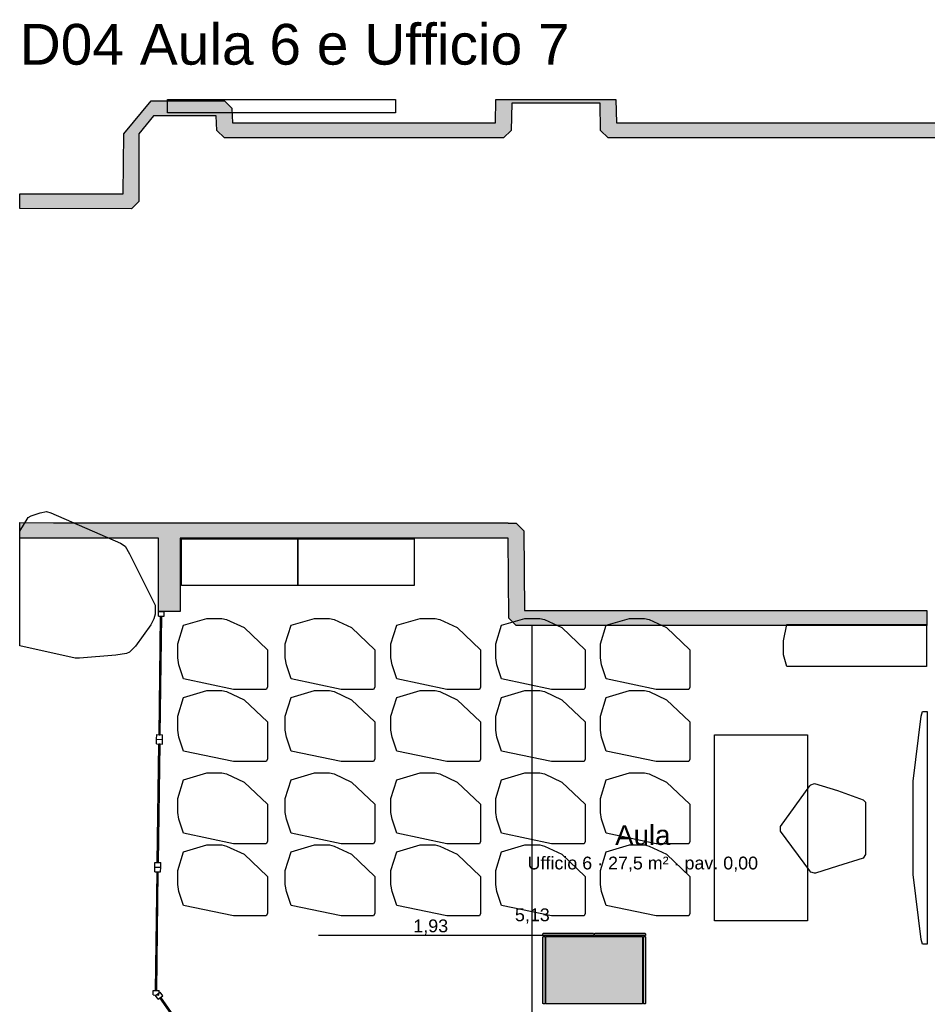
# Model space of a CAD drawing. Header units: millimetres. Extents: x -18533 to 137888, y -83624 to 7711.
# Tile 39 of 40: x 111650 to 119454, y -749 to 7711. Entities that reach past the tile are written whole.
import ezdxf
from ezdxf.enums import TextEntityAlignment as Align

# ---------------------------------------------------------------- set-up
doc = ezdxf.new("R2010")
doc.units = ezdxf.units.MM
for name, color, linetype in [('A-ARREDI', 9, 'Continuous'), ('A-MISURE', 40, 'Continuous'), ('A-MURI-ESISTENTI', 7, 'Continuous'), ('A-PARETI-VETRATE', 5, 'Continuous'), ('A-PILASTRI', 8, 'Continuous'), ('A-TESTI', 7, 'Continuous')]:
    doc.layers.add(name, color=color, linetype=linetype)
doc.styles.add('VISIO', font='arial.ttf')

msp = doc.modelspace()

# ---------------------------------------------------------------- hatches: boundary and pattern name
at = {"layer": 'A-MURI-ESISTENTI'}
for points in [[(111650, 6089.5), (111650, 6215), (112540, 6215), (112545, 6730), (112780, 7015), (113410, 7015), (113475, 6950), (113480, 6825), (115740, 6825), (115744.3, 7025), (116775.7, 7025), (116780, 6825), (119990, 6825), (119994.3, 7025), (121125.7, 7025), (121130, 6825), (124590, 6825), (124594.3, 7025), (125725.7, 7025), (125730, 6825), (128060, 6825), (128064.3, 7025), (128350, 7025), (128350, 6995), (128200, 6995), (128195, 6760), (128130, 6695), (125660, 6695), (125595, 6760), (125595, 6990), (125450, 6995), (124730, 6995), (124725, 6760), (124660, 6695), (121060, 6695), (120995, 6760), (120990, 6995), (120130, 6995), (120125, 6760), (120060, 6695), (116710, 6695), (116645, 6760), (116640, 6995), (115880, 6995), (115875, 6760), (115810, 6695), (113410, 6695), (113345, 6760), (113340, 6885), (112800, 6885), (112675, 6730), (112675, 6150), (112610, 6085), (111650, 6089.5)], [(111942, 3389), (112843, 3389), (113030, 3389), (115850, 3389), (115850, 3385), (115920, 3385), (115985, 3320), (115990, 2635), (119450, 2635), (119450, 2505), (115920, 2505), (115855, 2570), (115850, 3255), (113030, 3255), (113030, 2627), (112843, 2627), (112843, 3255), (111650, 3255), (111650, 3389.5), (111942, 3389)]]:
    msp.add_hatch(color=7, dxfattribs=at).paths.add_polyline_path(points)
at = {"layer": 'A-PILASTRI'}
for points in [[(116149, -157), (116149, -143), (116153, -139), (116583, -139), (116587, -143), (116587, -157), (116149, -157)], [(116167, -745), (116153, -745), (116149, -741), (116149, -169), (116153, -165), (116167, -165), (116167, -745)], [(116175, -745), (116175, -165), (117005, -165), (117005, -745), (116175, -745)], [(116593, -157), (116593, -143), (116597, -139), (117027, -139), (117031, -143), (117031, -157), (116593, -157)], [(117013, -165), (117027, -165), (117031, -169), (117031, -741), (117027, -745), (117013, -745), (117013, -165)]]:
    msp.add_hatch(color=8, dxfattribs=at).paths.add_polyline_path(points)

# ---------------------------------------------------------------- linework, layer by layer
at = {"layer": 'A-ARREDI'}
for points in [[(114880, 6910), (112920, 6910), (112920, 7025), (114880, 7025), (114880, 6910)], [(114880, 6910), (112920, 6910), (112920, 7025), (114880, 7025), (114880, 6910)], [(111650, 2332.1), (111650, 3317.2), (111723.5, 3433.9), (111749.5, 3446.9), (111827.5, 3472.9), (111879.5, 3485.9), (111918.5, 3472.9), (112516.5, 3212.9), (112555.5, 3186.9), (112594.5, 3121.9), (112815.5, 2679.9), (112815.5, 2601.9), (112802.5, 2562.9), (112776.5, 2510.9), (112646.5, 2328.9), (112594.5, 2276.9), (112568.5, 2263.9), (112477.5, 2250.9), (112165.5, 2224.9), (112126.5, 2224.9), (111650, 2332.1)], [(111650, 2332.1), (111650, 3317.2), (111723.5, 3433.9), (111749.5, 3446.9), (111827.5, 3472.9), (111879.5, 3485.9), (111918.5, 3472.9), (112516.5, 3212.9), (112555.5, 3186.9), (112594.5, 3121.9), (112815.5, 2679.9), (112815.5, 2601.9), (112802.5, 2562.9), (112776.5, 2510.9), (112646.5, 2328.9), (112594.5, 2276.9), (112568.5, 2263.9), (112477.5, 2250.9), (112165.5, 2224.9), (112126.5, 2224.9), (111650, 2332.1)], [(113040.2, 3250.6), (114040.2, 3250.6), (114040.2, 2850.6), (113040.2, 2850.6), (113040.2, 3250.6)], [(113040.2, 3250.6), (114040.2, 3250.6), (114040.2, 2850.6), (113040.2, 2850.6), (113040.2, 3250.6)], [(114041.2, 3250.6), (115041.2, 3250.6), (115041.2, 2850.6), (114041.2, 2850.6), (114041.2, 3250.6)], [(114041.2, 3250.6), (115041.2, 3250.6), (115041.2, 2850.6), (114041.2, 2850.6), (114041.2, 3250.6)], [(113059.4, 2507.4), (113259.4, 2567.4), (113389.4, 2567.4), (113429.4, 2557.4), (113579.4, 2487.4), (113779.4, 2297.4), (113779.4, 1977.4), (113769.4, 1957.4), (113489.4, 1957.4), (113059.4, 2047.4), (113019.4, 2167.4), (113009.4, 2227.4), (113009.4, 2347.4), (113059.4, 2507.4)], [(113059.4, 2507.4), (113259.4, 2567.4), (113389.4, 2567.4), (113429.4, 2557.4), (113579.4, 2487.4), (113779.4, 2297.4), (113779.4, 1977.4), (113769.4, 1957.4), (113489.4, 1957.4), (113059.4, 2047.4), (113019.4, 2167.4), (113009.4, 2227.4), (113009.4, 2347.4), (113059.4, 2507.4)], [(113983.4, 2507.4), (114183.4, 2567.4), (114313.4, 2567.4), (114353.4, 2557.4), (114503.4, 2487.4), (114703.4, 2297.4), (114703.4, 1977.4), (114693.4, 1957.4), (114413.4, 1957.4), (113983.4, 2047.4), (113943.4, 2167.4), (113933.4, 2227.4), (113933.4, 2347.4), (113983.4, 2507.4)], [(113983.4, 2507.4), (114183.4, 2567.4), (114313.4, 2567.4), (114353.4, 2557.4), (114503.4, 2487.4), (114703.4, 2297.4), (114703.4, 1977.4), (114693.4, 1957.4), (114413.4, 1957.4), (113983.4, 2047.4), (113943.4, 2167.4), (113933.4, 2227.4), (113933.4, 2347.4), (113983.4, 2507.4)], [(114892.4, 2507.4), (115092.4, 2567.4), (115222.4, 2567.4), (115262.4, 2557.4), (115412.4, 2487.4), (115612.4, 2297.4), (115612.4, 1977.4), (115602.4, 1957.4), (115322.4, 1957.4), (114892.4, 2047.4), (114852.4, 2167.4), (114842.4, 2227.4), (114842.4, 2347.4), (114892.4, 2507.4)], [(114892.4, 2507.4), (115092.4, 2567.4), (115222.4, 2567.4), (115262.4, 2557.4), (115412.4, 2487.4), (115612.4, 2297.4), (115612.4, 1977.4), (115602.4, 1957.4), (115322.4, 1957.4), (114892.4, 2047.4), (114852.4, 2167.4), (114842.4, 2227.4), (114842.4, 2347.4), (114892.4, 2507.4)], [(115792.4, 2507.4), (115992.4, 2567.4), (116122.4, 2567.4), (116162.4, 2557.4), (116312.4, 2487.4), (116512.4, 2297.4), (116512.4, 1977.4), (116502.4, 1957.4), (116222.4, 1957.4), (115792.4, 2047.4), (115752.4, 2167.4), (115742.4, 2227.4), (115742.4, 2347.4), (115792.4, 2507.4)], [(115792.4, 2507.4), (115992.4, 2567.4), (116122.4, 2567.4), (116162.4, 2557.4), (116312.4, 2487.4), (116512.4, 2297.4), (116512.4, 1977.4), (116502.4, 1957.4), (116222.4, 1957.4), (115792.4, 2047.4), (115752.4, 2167.4), (115742.4, 2227.4), (115742.4, 2347.4), (115792.4, 2507.4)], [(116692.4, 2507.4), (116892.4, 2567.4), (117022.4, 2567.4), (117062.4, 2557.4), (117212.4, 2487.4), (117412.4, 2297.4), (117412.4, 1977.4), (117402.4, 1957.4), (117122.4, 1957.4), (116692.4, 2047.4), (116652.4, 2167.4), (116642.4, 2227.4), (116642.4, 2347.4), (116692.4, 2507.4)], [(116692.4, 2507.4), (116892.4, 2567.4), (117022.4, 2567.4), (117062.4, 2557.4), (117212.4, 2487.4), (117412.4, 2297.4), (117412.4, 1977.4), (117402.4, 1957.4), (117122.4, 1957.4), (116692.4, 2047.4), (116652.4, 2167.4), (116642.4, 2227.4), (116642.4, 2347.4), (116692.4, 2507.4)], [(119446, 2154.8), (118246, 2154.8), (118216, 2254.8), (118216, 2374.8), (118246, 2514.8), (119446, 2514.8), (119446, 2154.8)], [(119446, 2154.8), (118246, 2154.8), (118216, 2254.8), (118216, 2374.8), (118246, 2514.8), (119446, 2514.8), (119446, 2154.8)], [(113059.4, 1887.4), (113259.4, 1947.4), (113389.4, 1947.4), (113429.4, 1937.4), (113579.4, 1867.4), (113779.4, 1677.4), (113779.4, 1357.4), (113769.4, 1337.4), (113489.4, 1337.4), (113059.4, 1427.4), (113019.4, 1547.4), (113009.4, 1607.4), (113009.4, 1727.4), (113059.4, 1887.4)], [(113059.4, 1887.4), (113259.4, 1947.4), (113389.4, 1947.4), (113429.4, 1937.4), (113579.4, 1867.4), (113779.4, 1677.4), (113779.4, 1357.4), (113769.4, 1337.4), (113489.4, 1337.4), (113059.4, 1427.4), (113019.4, 1547.4), (113009.4, 1607.4), (113009.4, 1727.4), (113059.4, 1887.4)], [(113983.4, 1887.4), (114183.4, 1947.4), (114313.4, 1947.4), (114353.4, 1937.4), (114503.4, 1867.4), (114703.4, 1677.4), (114703.4, 1357.4), (114693.4, 1337.4), (114413.4, 1337.4), (113983.4, 1427.4), (113943.4, 1547.4), (113933.4, 1607.4), (113933.4, 1727.4), (113983.4, 1887.4)], [(113983.4, 1887.4), (114183.4, 1947.4), (114313.4, 1947.4), (114353.4, 1937.4), (114503.4, 1867.4), (114703.4, 1677.4), (114703.4, 1357.4), (114693.4, 1337.4), (114413.4, 1337.4), (113983.4, 1427.4), (113943.4, 1547.4), (113933.4, 1607.4), (113933.4, 1727.4), (113983.4, 1887.4)], [(114892.4, 1887.4), (115092.4, 1947.4), (115222.4, 1947.4), (115262.4, 1937.4), (115412.4, 1867.4), (115612.4, 1677.4), (115612.4, 1357.4), (115602.4, 1337.4), (115322.4, 1337.4), (114892.4, 1427.4), (114852.4, 1547.4), (114842.4, 1607.4), (114842.4, 1727.4), (114892.4, 1887.4)], [(114892.4, 1887.4), (115092.4, 1947.4), (115222.4, 1947.4), (115262.4, 1937.4), (115412.4, 1867.4), (115612.4, 1677.4), (115612.4, 1357.4), (115602.4, 1337.4), (115322.4, 1337.4), (114892.4, 1427.4), (114852.4, 1547.4), (114842.4, 1607.4), (114842.4, 1727.4), (114892.4, 1887.4)], [(115792.4, 1887.4), (115992.4, 1947.4), (116122.4, 1947.4), (116162.4, 1937.4), (116312.4, 1867.4), (116512.4, 1677.4), (116512.4, 1357.4), (116502.4, 1337.4), (116222.4, 1337.4), (115792.4, 1427.4), (115752.4, 1547.4), (115742.4, 1607.4), (115742.4, 1727.4), (115792.4, 1887.4)], [(115792.4, 1887.4), (115992.4, 1947.4), (116122.4, 1947.4), (116162.4, 1937.4), (116312.4, 1867.4), (116512.4, 1677.4), (116512.4, 1357.4), (116502.4, 1337.4), (116222.4, 1337.4), (115792.4, 1427.4), (115752.4, 1547.4), (115742.4, 1607.4), (115742.4, 1727.4), (115792.4, 1887.4)], [(116692.4, 1887.4), (116892.4, 1947.4), (117022.4, 1947.4), (117062.4, 1937.4), (117212.4, 1867.4), (117412.4, 1677.4), (117412.4, 1357.4), (117402.4, 1337.4), (117122.4, 1337.4), (116692.4, 1427.4), (116652.4, 1547.4), (116642.4, 1607.4), (116642.4, 1727.4), (116692.4, 1887.4)], [(116692.4, 1887.4), (116892.4, 1947.4), (117022.4, 1947.4), (117062.4, 1937.4), (117212.4, 1867.4), (117412.4, 1677.4), (117412.4, 1357.4), (117402.4, 1337.4), (117122.4, 1337.4), (116692.4, 1427.4), (116652.4, 1547.4), (116642.4, 1607.4), (116642.4, 1727.4), (116692.4, 1887.4)], [(119411.4, -232.6), (119401.4, -192.6), (119331.4, 367.4), (119331.4, 1167.4), (119401.4, 1727.4), (119411.4, 1767.4), (119451.4, 1767.4), (119451.4, -232.6), (119411.4, -232.6)], [(119411.4, -232.6), (119401.4, -192.6), (119331.4, 367.4), (119331.4, 1167.4), (119401.4, 1727.4), (119411.4, 1767.4), (119451.4, 1767.4), (119451.4, -232.6), (119411.4, -232.6)], [(117622.4, -32.6), (117622.4, 1567.4), (118422.4, 1567.4), (118422.4, -32.6), (117622.4, -32.6)], [(117622.4, -32.6), (117622.4, 1567.4), (118422.4, 1567.4), (118422.4, -32.6), (117622.4, -32.6)], [(113059.4, 1180.4), (113259.4, 1240.4), (113389.4, 1240.4), (113429.4, 1230.4), (113579.4, 1160.4), (113779.4, 970.4), (113779.4, 650.4), (113769.4, 630.4), (113489.4, 630.4), (113059.4, 720.4), (113019.4, 840.4), (113009.4, 900.4), (113009.4, 1020.4), (113059.4, 1180.4)], [(113059.4, 1180.4), (113259.4, 1240.4), (113389.4, 1240.4), (113429.4, 1230.4), (113579.4, 1160.4), (113779.4, 970.4), (113779.4, 650.4), (113769.4, 630.4), (113489.4, 630.4), (113059.4, 720.4), (113019.4, 840.4), (113009.4, 900.4), (113009.4, 1020.4), (113059.4, 1180.4)], [(113983.4, 1180.4), (114183.4, 1240.4), (114313.4, 1240.4), (114353.4, 1230.4), (114503.4, 1160.4), (114703.4, 970.4), (114703.4, 650.4), (114693.4, 630.4), (114413.4, 630.4), (113983.4, 720.4), (113943.4, 840.4), (113933.4, 900.4), (113933.4, 1020.4), (113983.4, 1180.4)], [(113983.4, 1180.4), (114183.4, 1240.4), (114313.4, 1240.4), (114353.4, 1230.4), (114503.4, 1160.4), (114703.4, 970.4), (114703.4, 650.4), (114693.4, 630.4), (114413.4, 630.4), (113983.4, 720.4), (113943.4, 840.4), (113933.4, 900.4), (113933.4, 1020.4), (113983.4, 1180.4)], [(114892.4, 1180.4), (115092.4, 1240.4), (115222.4, 1240.4), (115262.4, 1230.4), (115412.4, 1160.4), (115612.4, 970.4), (115612.4, 650.4), (115602.4, 630.4), (115322.4, 630.4), (114892.4, 720.4), (114852.4, 840.4), (114842.4, 900.4), (114842.4, 1020.4), (114892.4, 1180.4)], [(114892.4, 1180.4), (115092.4, 1240.4), (115222.4, 1240.4), (115262.4, 1230.4), (115412.4, 1160.4), (115612.4, 970.4), (115612.4, 650.4), (115602.4, 630.4), (115322.4, 630.4), (114892.4, 720.4), (114852.4, 840.4), (114842.4, 900.4), (114842.4, 1020.4), (114892.4, 1180.4)], [(115792.4, 1180.4), (115992.4, 1240.4), (116122.4, 1240.4), (116162.4, 1230.4), (116312.4, 1160.4), (116512.4, 970.4), (116512.4, 650.4), (116502.4, 630.4), (116222.4, 630.4), (115792.4, 720.4), (115752.4, 840.4), (115742.4, 900.4), (115742.4, 1020.4), (115792.4, 1180.4)], [(115792.4, 1180.4), (115992.4, 1240.4), (116122.4, 1240.4), (116162.4, 1230.4), (116312.4, 1160.4), (116512.4, 970.4), (116512.4, 650.4), (116502.4, 630.4), (116222.4, 630.4), (115792.4, 720.4), (115752.4, 840.4), (115742.4, 900.4), (115742.4, 1020.4), (115792.4, 1180.4)], [(116692.4, 1180.4), (116892.4, 1240.4), (117022.4, 1240.4), (117062.4, 1230.4), (117212.4, 1160.4), (117412.4, 970.4), (117412.4, 650.4), (117402.4, 630.4), (117122.4, 630.4), (116692.4, 720.4), (116652.4, 840.4), (116642.4, 900.4), (116642.4, 1020.4), (116692.4, 1180.4)], [(116692.4, 1180.4), (116892.4, 1240.4), (117022.4, 1240.4), (117062.4, 1230.4), (117212.4, 1160.4), (117412.4, 970.4), (117412.4, 650.4), (117402.4, 630.4), (117122.4, 630.4), (116692.4, 720.4), (116652.4, 840.4), (116642.4, 900.4), (116642.4, 1020.4), (116692.4, 1180.4)], [(118902.4, 507.4), (118682.4, 437.4), (118492.4, 377.4), (118482.4, 377.4), (118452.4, 387.4), (118442.4, 397.4), (118192.4, 737.4), (118192.4, 777.4), (118442.4, 1127.4), (118452.4, 1137.4), (118482.4, 1147.4), (118682.4, 1087.4), (118902.4, 1007.4), (118922.4, 987.4), (118922.4, 537.4), (118902.4, 507.4)], [(118902.4, 507.4), (118682.4, 437.4), (118492.4, 377.4), (118482.4, 377.4), (118452.4, 387.4), (118442.4, 397.4), (118192.4, 737.4), (118192.4, 777.4), (118442.4, 1127.4), (118452.4, 1137.4), (118482.4, 1147.4), (118682.4, 1087.4), (118902.4, 1007.4), (118922.4, 987.4), (118922.4, 537.4), (118902.4, 507.4)], [(113059.4, 560.4), (113259.4, 620.4), (113389.4, 620.4), (113429.4, 610.4), (113579.4, 540.4), (113779.4, 350.4), (113779.4, 30.4), (113769.4, 10.4), (113489.4, 10.4), (113059.4, 100.4), (113019.4, 220.4), (113009.4, 280.4), (113009.4, 400.4), (113059.4, 560.4)], [(113059.4, 560.4), (113259.4, 620.4), (113389.4, 620.4), (113429.4, 610.4), (113579.4, 540.4), (113779.4, 350.4), (113779.4, 30.4), (113769.4, 10.4), (113489.4, 10.4), (113059.4, 100.4), (113019.4, 220.4), (113009.4, 280.4), (113009.4, 400.4), (113059.4, 560.4)], [(113983.4, 560.4), (114183.4, 620.4), (114313.4, 620.4), (114353.4, 610.4), (114503.4, 540.4), (114703.4, 350.4), (114703.4, 30.4), (114693.4, 10.4), (114413.4, 10.4), (113983.4, 100.4), (113943.4, 220.4), (113933.4, 280.4), (113933.4, 400.4), (113983.4, 560.4)], [(113983.4, 560.4), (114183.4, 620.4), (114313.4, 620.4), (114353.4, 610.4), (114503.4, 540.4), (114703.4, 350.4), (114703.4, 30.4), (114693.4, 10.4), (114413.4, 10.4), (113983.4, 100.4), (113943.4, 220.4), (113933.4, 280.4), (113933.4, 400.4), (113983.4, 560.4)], [(114892.4, 560.4), (115092.4, 620.4), (115222.4, 620.4), (115262.4, 610.4), (115412.4, 540.4), (115612.4, 350.4), (115612.4, 30.4), (115602.4, 10.4), (115322.4, 10.4), (114892.4, 100.4), (114852.4, 220.4), (114842.4, 280.4), (114842.4, 400.4), (114892.4, 560.4)], [(114892.4, 560.4), (115092.4, 620.4), (115222.4, 620.4), (115262.4, 610.4), (115412.4, 540.4), (115612.4, 350.4), (115612.4, 30.4), (115602.4, 10.4), (115322.4, 10.4), (114892.4, 100.4), (114852.4, 220.4), (114842.4, 280.4), (114842.4, 400.4), (114892.4, 560.4)], [(115792.4, 560.4), (115992.4, 620.4), (116122.4, 620.4), (116162.4, 610.4), (116312.4, 540.4), (116512.4, 350.4), (116512.4, 30.4), (116502.4, 10.4), (116222.4, 10.4), (115792.4, 100.4), (115752.4, 220.4), (115742.4, 280.4), (115742.4, 400.4), (115792.4, 560.4)], [(115792.4, 560.4), (115992.4, 620.4), (116122.4, 620.4), (116162.4, 610.4), (116312.4, 540.4), (116512.4, 350.4), (116512.4, 30.4), (116502.4, 10.4), (116222.4, 10.4), (115792.4, 100.4), (115752.4, 220.4), (115742.4, 280.4), (115742.4, 400.4), (115792.4, 560.4)], [(116692.4, 560.4), (116892.4, 620.4), (117022.4, 620.4), (117062.4, 610.4), (117212.4, 540.4), (117412.4, 350.4), (117412.4, 30.4), (117402.4, 10.4), (117122.4, 10.4), (116692.4, 100.4), (116652.4, 220.4), (116642.4, 280.4), (116642.4, 400.4), (116692.4, 560.4)], [(116692.4, 560.4), (116892.4, 620.4), (117022.4, 620.4), (117062.4, 610.4), (117212.4, 540.4), (117412.4, 350.4), (117412.4, 30.4), (117402.4, 10.4), (117122.4, 10.4), (116692.4, 100.4), (116652.4, 220.4), (116642.4, 280.4), (116642.4, 400.4), (116692.4, 560.4)]]:
    msp.add_lwpolyline(points, close=True, dxfattribs=at)
at = {"layer": 'A-MISURE'}
for p, q in [((116057.5, -2624), (116057.5, 2504)), ((114220, -155), (116148, -155))]:
    msp.add_line(p, q, dxfattribs=at)
at = {"layer": 'A-MURI-ESISTENTI'}
msp.add_lwpolyline([(120060, 6695), (116710, 6695), (116645, 6760), (116640, 6995), (115880, 6995), (115875, 6760), (115810, 6695), (113410, 6695), (113345, 6760), (113340, 6885), (112800, 6885), (112675, 6730), (112675, 6150), (112610, 6085), (111650, 6089.5), (111650, 6089.5), (111650, 6215), (112540, 6215), (112545, 6730), (112780, 7015), (113410, 7015), (113475, 6950), (113480, 6825), (115740, 6825), (115744.3, 7025), (116775.7, 7025), (116780, 6825), (119990, 6825)], dxfattribs=at)
msp.add_lwpolyline([(111942, 3389), (112843, 3389), (113030, 3389), (115850, 3389), (115850, 3385), (115920, 3385), (115985, 3320), (115990, 2635), (119450, 2635), (119450, 2505), (115920, 2505), (115855, 2570), (115850, 3255), (113030, 3255), (113030, 2627), (112843, 2627), (112843, 3255), (111650, 3255), (111650, 3389.5), (111942, 3389)], close=True, dxfattribs=at)
at = {"layer": 'A-PARETI-VETRATE'}
for p, q in [((112842.1, 2586.7), (112842.6, 2626.7)), ((112842.6, 2626.7), (112892.6, 2626)), ((112892.1, 2586), (112892.6, 2626)), ((112842.1, 2586.7), (112892.1, 2586)), ((112848.1, 1567.8), (112862.1, 2586.4)), ((112858.1, 1567.7), (112872.1, 2586.3)), ((112862.1, 2586.4), (112872.1, 2586.3)), ((112827, 1488.1), (112827.6, 1528.1)), ((112827.6, 1528.1), (112828.1, 1568.1)), ((112827.6, 1528.1), (112877.6, 1527.4)), ((112827.6, 1528.1), (112877.6, 1527.4)), ((112828.1, 1568.1), (112878.1, 1567.4)), ((112848.1, 1567.8), (112858.1, 1567.7)), ((112877, 1487.4), (112877.6, 1527.4)), ((112877.6, 1527.4), (112878.1, 1567.4)), ((112827, 1488.1), (112877, 1487.4)), ((112833.1, 469.3), (112847, 1487.8)), ((112843.1, 469.1), (112857, 1487.7)), ((112847, 1487.8), (112857, 1487.7)), ((112812, 389.6), (112812.5, 429.5)), ((112812.5, 429.5), (112813.1, 469.5)), ((112812.5, 429.5), (112862.5, 428.9)), ((112812.5, 429.5), (112862.5, 428.9)), ((112813.1, 469.5), (112863.1, 468.9)), ((112833.1, 469.3), (112843.1, 469.1)), ((112862, 388.9), (112862.5, 428.9)), ((112862.5, 428.9), (112863.1, 468.9)), ((112812, 389.6), (112862, 388.9)), ((112818, -629.3), (112832, 389.3)), ((112828, -629.4), (112842, 389.1)), ((112832, 389.3), (112842, 389.1)), ((112797.5, -669), (112798, -629)), ((112797.5, -669), (112847.5, -669.7)), ((112798, -629), (112848, -629.7)), ((112817.1, -672.8), (112858.2, -644.2)), ((112840, -705.6), (112817.1, -672.8)), ((112818, -629.3), (112828, -629.4)), ((112847.5, -669.7), (112848, -629.7)), ((112881, -677), (112858.2, -644.2)), ((112840, -705.6), (112881, -677)), ((112856.4, -694.2), (112864.6, -688.5)), ((113278.5, -1299.3), (112856.4, -694.2)), ((113286.7, -1293.6), (112864.6, -688.5))]:
    msp.add_line(p, q, dxfattribs=at)
at = {"layer": 'A-PILASTRI'}
for points in [[(116149, -157), (116149, -143), (116153, -139), (116583, -139), (116587, -143), (116587, -157), (116149, -157)], [(116167, -745), (116153, -745), (116149, -741), (116149, -169), (116153, -165), (116167, -165), (116167, -745)], [(116175, -745), (116175, -165), (117005, -165), (117005, -745), (116175, -745)], [(116593, -157), (116593, -143), (116597, -139), (117027, -139), (117031, -143), (117031, -157), (116593, -157)], [(117013, -165), (117027, -165), (117031, -169), (117031, -741), (117027, -745), (117013, -745), (117013, -165)]]:
    msp.add_lwpolyline(points, close=True, dxfattribs=at)

# ---------------------------------------------------------------- texts
at = {"layer": 'A-MISURE', "style": 'VISIO'}
for s, p in [('5,13', (116057.5, 20)), ('1,93', (115184, -75))]:
    msp.add_text(s, height=110, dxfattribs=at).set_placement(p, align=Align.MIDDLE_CENTER)
at = {"layer": 'A-TESTI', "style": 'VISIO'}
msp.add_text('D04 Aula 6 e Ufficio 7', height=350, dxfattribs=at).set_placement((111650, 7325))
for s, height, p in [('Aula', 170, (117007.5, 705)), ('Ufficio 6 · 27,5 m² · pav. 0,00', 110, (117007.5, 465))]:
    msp.add_text(s, height=height, dxfattribs=at).set_placement(p, align=Align.MIDDLE_CENTER)

doc.saveas('drawing.dxf')
